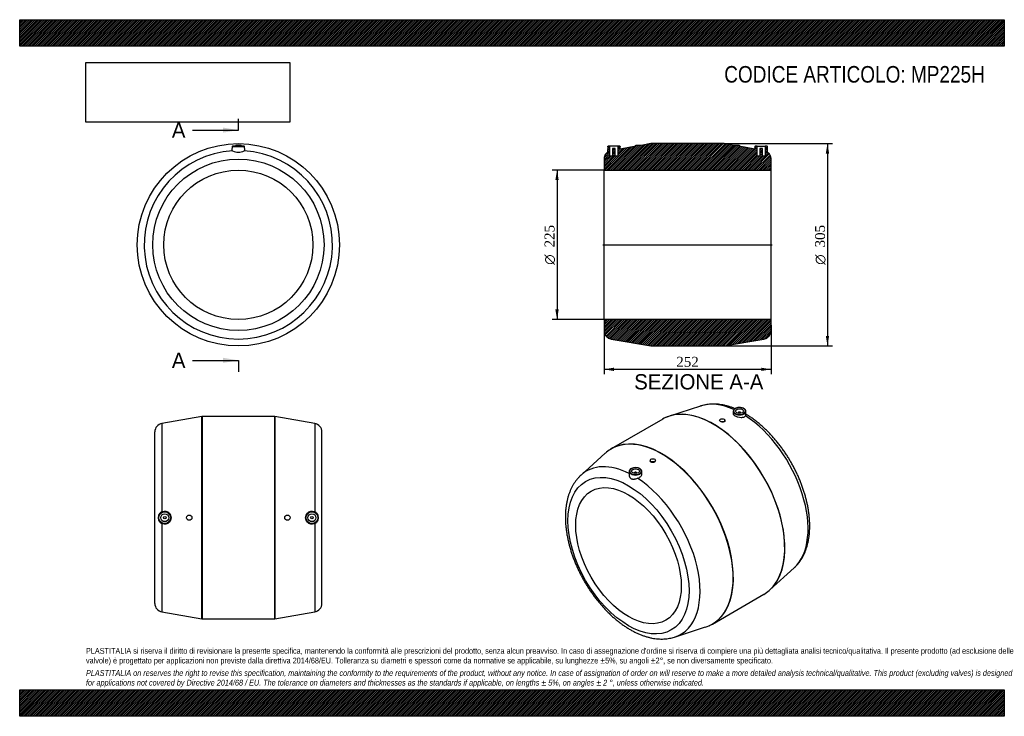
# Model space of a CAD drawing. Header units: millimetres. Extents: x 0 to 1485, y 0 to 1050.
import ezdxf
from ezdxf.enums import TextEntityAlignment as Align
from ezdxf.lldxf.tags import DXFTag

# ---------------------------------------------------------------- set-up
doc = ezdxf.new("R2010")
doc.units = ezdxf.units.MM
doc.header["$LTSCALE"] = 5
for name, color, linetype in [('Default', 7, 'Continuous'), ('DV4_Default', 7, 'Continuous'), ('MP225H', 7, 'Continuous')]:
    doc.layers.add(name, color=color, linetype=linetype)
doc.styles.add('SEACAD_Solid_Edge_ANSI', font='seans.ttf')
doc.styles.add('SEACAD_Solid_Edge_ANSI1_Symbols', font='semeca1.ttf')
doc.styles.add('SEACAD_Times_New_Roman', font='times.ttf')
tags = doc.linetypes.add('CENTER2', pattern=[28.575, 19.05, -3.175, 3.175, -3.175]).pattern_tags.tags
tags[10:11] = [DXFTag(74, 4), DXFTag(75, 0), DXFTag(340, '0'), DXFTag(46, 0.0), DXFTag(50, 0.0), DXFTag(44, 0.0), DXFTag(45, 0.0)]
tags[8:9] = [DXFTag(74, 4), DXFTag(75, 0), DXFTag(340, '0'), DXFTag(46, 0.0), DXFTag(50, 0.0), DXFTag(44, 0.0), DXFTag(45, 0.0)]
tags[6:7] = [DXFTag(74, 4), DXFTag(75, 0), DXFTag(340, '0'), DXFTag(46, 0.0), DXFTag(50, 0.0), DXFTag(44, 0.0), DXFTag(45, 0.0)]
tags[4:5] = [DXFTag(74, 4), DXFTag(75, 0), DXFTag(340, '0'), DXFTag(46, 0.0), DXFTag(50, 0.0), DXFTag(44, 0.0), DXFTag(45, 0.0)]
doc.dimstyles.new('ANSImm', dxfattribs={"dimtxt": 15, "dimasz": 15, "dimexe": 7.5, "dimexo": 0, "dimgap": 3.75, "dimtad": 1, "dimdsep": 46, "dimtxsty": 'SEACAD_Times_New_Roman', "dimblk1": '_SE_FILLED', "dimblk2": '_SE_FILLED', "dimsah": 1, "dimcen": 7.5, "dimazin": 0, "dimtfac": 0.85, "dimtdec": 3, "dimtofl": 0, "dimtmove": 0, "dimatfit": 3, "dimfxl": 1, "dimarcsym": 0})
picture_1 = doc.add_image_def('image1.jpg', size_in_pixel=(4302, 1260))

# ---------------------------------------------------------------- blocks, each defined once
blk = doc.blocks.new('SE')
at = {"layer": 'MP225H', "color": 7, "linetype": 'Continuous'}
for p, q in [((320.3, 858.7), (320.2, 853.1)), ((320.3, 858.7), (339.3, 858.7)), ((338.8, 859.2), (320.8, 859.2)), ((325.8, 860.7), (333.8, 860.7)), ((325.8, 860.7), (325.8, 859.8)), ((333.8, 859.8), (333.8, 860.7)), ((339.4, 853.1), (339.3, 858.7))]:
    blk.add_line(p, q, dxfattribs=at)
for radius in [152.5, 152.5, 129.2, 112.5]:
    blk.add_circle((329.8, 710.7), radius, dxfattribs=at)
for centre, radius, start, end in [((329.8, 710.7), 142, 93.487, 86.513), ((320.8, 858.7), 0.5, 90, 179), ((329.8, 870.2), 19.8, 244.0684, 295.9316), ((338.8, 858.7), 0.5, 1, 90)]:
    blk.add_arc(centre, radius, start, end, dxfattribs=at)
for points, knots in [([(320.2, 853.1), (320.2, 853), (320.2, 852.9), (320.5, 852.7), (320.8, 852.5), (321.1, 852.4)], [0.8871712, 0.8871712, 0.8871712, 0.8871712, 0.9375, 0.9375, 1, 1, 1, 1]), ([(329.5, 859.2), (328.6, 859.2), (327.6, 859.3), (326.2, 859.5), (325.8, 859.6), (325.8, 859.8), (325.8, 859.8), (325.8, 859.8)], [0.1367204, 0.1367204, 0.1367204, 0.1367204, 0.25, 0.25, 0.375, 0.375, 0.3754273, 0.3754273, 0.3754273, 0.3754273]), ([(338.4, 852.4), (338.8, 852.5), (339, 852.7), (339.3, 852.9), (339.4, 853), (339.4, 853.1)], [0, 0, 0, 0, 0.0625, 0.0625, 0.1128391, 0.1128391, 0.1128391, 0.1128391])]:
    blk.add_open_spline(points, degree=3, knots=knots, dxfattribs=at)
for points in [[(332.6, 859.4), (332, 859.3), (331.2, 859.2), (330.4, 859.2)], [(333.8, 859.8), (333.8, 859.7), (333.4, 859.5), (332.6, 859.4)]]:
    blk.add_open_spline(points, degree=3, dxfattribs=at)
blk = doc.blocks.new('SE1')
at = {"layer": 'MP225H', "color": 7, "linetype": 'Continuous'}
for p, q in [((1027, 467.7), (980, 452.5)), ((969.8, 448), (892.2, 403.2)), ((1055.6, 446.2), (1055.6, 445.9)), ((1063.6, 445.1), (1063.6, 446.2)), ((1076.2, 459.8), (1076.2, 456.3)), ((1083.8, 457.5), (1083.8, 456.9)), ((1087.8, 456.9), (1087.8, 457.5)), ((1095.4, 454.1), (1095.3, 459.8)), ((883.2, 396.6), (846.6, 363.5)), ((950.9, 385.8), (950.9, 384.7)), ((958.9, 385.5), (958.9, 385.8)), ((919.3, 369.2), (919.2, 363.5)), ((926.8, 366.9), (926.8, 366.2)), ((930.8, 366.2), (930.8, 366.9)), ((938.4, 365.7), (938.3, 369.2)), ((1131.3, 190.5), (1168, 223.6)), ((1044.7, 139.1), (1122.3, 183.9)), ((987.5, 119.4), (1034.5, 134.6))]:
    blk.add_line(p, q, dxfattribs=at)
for centre, major_axis, start_param, end_param in [((1046, 315.9), (76.3, -132.1), 0.113166, 3.028817), ((1088.7, 340.6), (71, -123), -3.26646, -3.265173), ((1088.7, 340.6), (71, -123), 2.470771, 3.016726), ((1085.8, 460.1), (-9.01, 0), 2.492499, 6.283185), ((1046, 315.9), (76.3, -132.1), 3.028817, 3.141593), ((1046.3, 316.1), (-76.2, 132), 6.034129, 6.223561), ((1046.3, 316.1), (-76.2, 132), 3.391048, 6.034129), ((1085.8, 459.7), (9.51, 0), 3.08862, 3.12925), ((1085.8, 459.7), (9.51, 0), 3.12925, 6.283185), ((1085.8, 460.1), (-9.01, 0), 0, 0.83682), ((1085.8, 460.1), (-9.01, 0), 0.83682, 2.492499), ((1085.8, 457.5), (-2, 0), 2.451776, 6.283185), ((1085.8, 457.5), (-2, 0), 0, 0.689817), ((1088.7, 340.6), (71, -123), 0.12358, 2.295335), ((1085.8, 459.7), (9.51, 0), 0.012343, 0.042449), ((1085.8, 459.7), (9.51, 0), 0, 0.012343), ((968.3, 271), (76.2, -132), 0, 3.156987), ((968.5, 271.2), (-76.3, 132.1), 3.252094, 6.170397), ((968.3, 271), (76.2, -132), 3.156987, 3.265173), ((968.5, 271.2), (-76.3, 132.1), 0, 0.062809), ((968.5, 271.2), (-76.3, 132.1), 6.170397, 6.283185), ((925.8, 246.5), (71, -123), 2.421797, 3.265173), ((928.8, 369.5), (-9.01, 0), 2.492499, 6.283185), ((928.8, 369.1), (9.51, 0), 3.12925, 6.283185), ((928.8, 369.1), (9.51, 0), 3.08862, 3.12925), ((928.8, 369.5), (-9.01, 0), 0, 0.83682), ((928.8, 369.5), (-9.01, 0), 0.83682, 2.492499), ((928.8, 366.9), (2, 0), 0, 3.83141), ((928.8, 366.9), (2, 0), 5.593368, 6.283185), ((925.8, 246.5), (71, -123), 6.159605, 8.57852), ((928.8, 369.1), (9.51, 0), 0.012343, 0.042449), ((928.8, 369.1), (9.51, 0), 0, 0.012343), ((1046.3, 316.1), (-76.2, 132), 3.201222, 3.391048), ((1046, 315.9), (76.3, -132.1), 0, 0.113166), ((968.3, 271), (76.2, -132), 6.159605, 6.272417), ((968.5, 271.2), (-76.3, 132.1), 3.078789, 3.252094), ((968.3, 271), (76.2, -132), 6.272417, 6.283185)]:
    blk.add_ellipse(centre, major_axis=major_axis, ratio=0.57735, start_param=start_param, end_param=end_param, dxfattribs=at)
for centre, major_axis in [((1085.8, 460.1), (-6, 0)), ((1059.6, 446.2), (-4, 0)), ((954.9, 385.8), (4, 0)), ((918.2, 242.1), (64.6, -111.9)), ((928.8, 369.5), (6, 0)), ((918.2, 242.1), (56.3, -97.4))]:
    blk.add_ellipse(centre, major_axis=major_axis, ratio=0.57735, dxfattribs=at)
for points, knots in [([(1078.9, 463.7), (1078.3, 464), (1076.1, 464.8), (1072.3, 466.2), (1067.6, 467.6), (1062.9, 468.8), (1058.3, 469.7), (1053.7, 470.3), (1049.2, 470.6), (1044.7, 470.6), (1040.4, 470.4), (1036.2, 469.9), (1032.1, 469.1), (1029, 468.3), (1027.5, 467.8), (1027.2, 467.7)], [0.2160398, 0.2160398, 0.2160398, 0.2160398, 0.244405, 0.3135071, 0.3824592, 0.4511894, 0.5196191, 0.5876669, 0.655256, 0.7223207, 0.7888144, 0.8547155, 0.9200309, 0.9847976, 1, 1, 1, 1]), ([(1085.7, 465.4), (1085.1, 465.4), (1084.1, 465.4), (1082.5, 465.1), (1081, 464.7), (1079.6, 464.1), (1078.4, 463.4), (1077.5, 462.6), (1076.8, 461.7), (1076.4, 460.8), (1076.3, 460.3), (1076.3, 460)], [0, 0, 0, 0, 0.115972, 0.232061, 0.348332, 0.464897, 0.58184, 0.699116, 0.816106, 0.931596, 1, 1, 1, 1]), ([(1095.2, 460), (1095.2, 460.3), (1095.1, 460.9), (1094.7, 461.8), (1094, 462.7), (1093, 463.5), (1091.8, 464.2), (1090.5, 464.7), (1088.9, 465.1), (1087.4, 465.3), (1086.2, 465.4), (1085.7, 465.4), (1085.7, 465.4)], [0, 0, 0, 0, 0.09517, 0.204205, 0.314935, 0.427854, 0.542121, 0.656781, 0.771323, 0.885698, 0.999965, 1, 1, 1, 1]), ([(1059.7, 443.6), (1058.6, 443.7), (1057.6, 444.1), (1056.1, 444.9), (1055.6, 445.4), (1055.6, 445.9), (1055.6, 445.9), (1055.6, 446)], [0, 0, 0, 0, 0.125, 0.125, 0.25, 0.25, 0.2527303, 0.2527303, 0.2527303, 0.2527303]), ([(1076.2, 456.3), (1076.2, 456.3), (1076.2, 456.2), (1076.2, 455.8), (1076.3, 455.4), (1077, 454.3), (1077.8, 453.5), (1080.1, 452.2), (1081.6, 451.6), (1084.7, 450.8), (1086.4, 450.6), (1088.8, 450.5), (1089.5, 450.6), (1090.9, 450.8), (1091.6, 450.9), (1092.8, 451.3), (1093.3, 451.5), (1094.2, 452.1), (1094.6, 452.4), (1094.9, 452.8)], [0.3047845, 0.3047845, 0.3047845, 0.3047845, 0.3125, 0.3125, 0.375, 0.375, 0.5, 0.5, 0.625, 0.625, 0.75, 0.75, 0.8125, 0.8125, 0.875, 0.875, 0.9375, 0.9375, 1, 1, 1, 1]), ([(1094.9, 452.8), (1095.2, 453.2), (1095.3, 453.6), (1095.4, 454), (1095.4, 454), (1095.4, 454.1)], [0, 0, 0, 0, 0.125, 0.125, 0.1532841, 0.1532841, 0.1532841, 0.1532841]), ([(1167.9, 223.6), (1168.1, 223.8), (1169.2, 224.7), (1171.3, 226.9), (1174, 229.9), (1176.6, 233.2), (1178.9, 236.7), (1181.1, 240.5), (1183.1, 244.4), (1184.9, 248.5), (1186.4, 252.9), (1187.8, 257.4), (1189, 262.1), (1189.9, 266.9), (1190.7, 271.9), (1191.2, 277), (1191.5, 282.3), (1191.6, 287.7), (1191.4, 293.1), (1191.1, 298.7), (1190.5, 304.3), (1189.7, 310), (1188.8, 315.7), (1187.6, 321.5), (1186.2, 327.3), (1184.6, 333.2), (1182.8, 339), (1180.9, 344.9), (1178.7, 350.7), (1176.4, 356.5), (1173.9, 362.3), (1171.2, 368), (1168.4, 373.7), (1165.4, 379.3), (1162.3, 384.8), (1159, 390.2), (1155.6, 395.6), (1152, 400.8), (1148.4, 405.9), (1144.5, 410.9), (1140.6, 415.7), (1136.6, 420.4), (1132.5, 425), (1128.3, 429.3), (1124, 433.5), (1119.6, 437.6), (1115.1, 441.4), (1110.6, 445), (1106, 448.4), (1101.5, 451.6), (1097.8, 454), (1095.8, 455.1), (1095.4, 455.4)], [0, 0, 0, 0, 0.0031366, 0.0223165, 0.0415962, 0.0610035, 0.0805599, 0.1002791, 0.1201666, 0.1402201, 0.1604296, 0.1807795, 0.20125, 0.2218192, 0.2424648, 0.263166, 0.283904, 0.3046632, 0.3254301, 0.3461928, 0.3669447, 0.3876813, 0.4083999, 0.4290991, 0.4497785, 0.4704385, 0.4910801, 0.5117047, 0.5323141, 0.5529102, 0.573495, 0.5940708, 0.6146398, 0.6352044, 0.6557669, 0.6763298, 0.6968947, 0.7174639, 0.7380397, 0.7586246, 0.779221, 0.7998311, 0.8204572, 0.8411016, 0.8617661, 0.8824525, 0.9031624, 0.9238965, 0.9446552, 0.9654379, 0.9862427, 0.9927227, 0.9927227, 0.9927227, 0.9927227]), ([(1063.6, 445.1), (1063.6, 444.6), (1063.2, 444.2), (1061.8, 443.6), (1060.7, 443.5), (1059.7, 443.6)], [0.752344, 0.752344, 0.752344, 0.752344, 0.875, 0.875, 1, 1, 1, 1]), ([(928.7, 374.8), (928.1, 374.8), (927.1, 374.7), (925.5, 374.5), (924, 374), (922.6, 373.5), (921.4, 372.8), (920.5, 371.9), (919.8, 371), (919.4, 370.1), (919.3, 369.6), (919.3, 369.4)], [0, 0, 0, 0, 0.115972, 0.232061, 0.348332, 0.464897, 0.58184, 0.699116, 0.816106, 0.931596, 1, 1, 1, 1]), ([(938.3, 369.3), (938.2, 369.7), (938.1, 370.2), (937.7, 371.2), (937, 372), (936, 372.8), (934.8, 373.5), (933.5, 374.1), (932, 374.5), (930.4, 374.7), (929.2, 374.8), (928.7, 374.8), (928.7, 374.8)], [0, 0, 0, 0, 0.09517, 0.204205, 0.314935, 0.427854, 0.542121, 0.656781, 0.771323, 0.885698, 0.999965, 1, 1, 1, 1]), ([(955, 382.4), (953.9, 382.3), (952.9, 382.5), (951.4, 383.4), (950.9, 384), (950.9, 384.7), (950.9, 384.7), (950.9, 384.7)], [0, 0, 0, 0, 0.125, 0.125, 0.25, 0.25, 0.2502771, 0.2502771, 0.2502771, 0.2502771]), ([(958.9, 385.5), (958.9, 384.8), (958.5, 384.1), (957.1, 382.9), (956, 382.5), (955, 382.4)], [0.7502829, 0.7502829, 0.7502829, 0.7502829, 0.875, 0.875, 1, 1, 1, 1]), ([(846.6, 363.5), (845.8, 362.7), (844.1, 361.2), (841.6, 358.4), (839, 355.2), (836.5, 351.8), (834.3, 348.2), (832.2, 344.3), (830.4, 340.3), (828.7, 336), (827.2, 331.6), (826, 327), (825, 322.2), (824.1, 317.2), (823.5, 312.2), (823.1, 307), (823, 301.6), (823, 296.2), (823.3, 290.7), (823.8, 285.1), (824.5, 279.4), (825.4, 273.7), (826.5, 267.9), (827.8, 262.1), (829.3, 256.3), (831, 250.4), (832.8, 244.6), (834.9, 238.8), (837.2, 232.9), (839.6, 227.2), (842.2, 221.4), (845, 215.7), (847.9, 210.1), (850.9, 204.5), (854.2, 199.1), (857.5, 193.7), (861, 188.4), (864.7, 183.3), (868.4, 178.2), (872.3, 173.3), (876.3, 168.6), (880.4, 163.9), (884.6, 159.5), (888.8, 155.2), (893.2, 151.1), (897.6, 147.2), (902.1, 143.5), (906.6, 140), (911.2, 136.7), (915.9, 133.7), (920.6, 130.8), (925.3, 128.2), (930, 125.8), (934.7, 123.7), (939.5, 121.9), (944.2, 120.3), (948.9, 119), (953.5, 117.9), (958.1, 117.1), (962.7, 116.7), (967.2, 116.4), (971.6, 116.5), (975.9, 116.9), (980, 117.5), (983.9, 118.3), (986.2, 119), (987.4, 119.4)], [0, 0, 0, 0, 0.010917, 0.025704, 0.040582, 0.055568, 0.070675, 0.085911, 0.101276, 0.116765, 0.132367, 0.148068, 0.163852, 0.179702, 0.1956, 0.211533, 0.227486, 0.243449, 0.259412, 0.275369, 0.291315, 0.307248, 0.323167, 0.33907, 0.354958, 0.370832, 0.386692, 0.40254, 0.418377, 0.434205, 0.450025, 0.465839, 0.48165, 0.497457, 0.513265, 0.529073, 0.544884, 0.560699, 0.576521, 0.59235, 0.60819, 0.624041, 0.639905, 0.655784, 0.67168, 0.687593, 0.703525, 0.719475, 0.735445, 0.751432, 0.767434, 0.783449, 0.799471, 0.815491, 0.831497, 0.847477, 0.863417, 0.879297, 0.895101, 0.910809, 0.926404, 0.941873, 0.957206, 0.972403, 0.987466, 1, 1, 1, 1]), ([(919.2, 363.5), (919.1, 363.3), (919.2, 363), (919.2, 362.4), (919.3, 362.1), (919.4, 361.6), (919.5, 361.4), (919.6, 361.1), (919.7, 360.9), (919.9, 360.4), (920.1, 360.1), (920.5, 359.5), (920.8, 359.3), (921.2, 358.9), (921.3, 358.8), (921.6, 358.6), (921.8, 358.5), (922.3, 358.2), (922.6, 358), (923.3, 357.8), (923.7, 357.7), (924.5, 357.6), (924.9, 357.5), (925.8, 357.5), (926.2, 357.5), (927, 357.6), (927.5, 357.7), (928.4, 357.8), (928.8, 357.9), (930.2, 358.2), (931, 358.4), (931.9, 358.7)], [0.1425124, 0.1425124, 0.1425124, 0.1425124, 0.1875, 0.1875, 0.25, 0.25, 0.28125, 0.28125, 0.3125, 0.3125, 0.375, 0.375, 0.4375, 0.4375, 0.46875, 0.46875, 0.5, 0.5, 0.5625, 0.5625, 0.625, 0.625, 0.6875, 0.6875, 0.75, 0.75, 0.8125, 0.8125, 0.875, 0.875, 1, 1, 1, 1]), ([(931.9, 358.7), (932.7, 359), (933.4, 359.3), (934.7, 360), (935.4, 360.4), (936.4, 361.3), (936.9, 361.8), (937.6, 362.9), (937.9, 363.5), (938.3, 364.6), (938.4, 365.1), (938.4, 365.7)], [0, 0, 0, 0, 0.0625, 0.0625, 0.125, 0.125, 0.1875, 0.1875, 0.25, 0.25, 0.3109724, 0.3109724, 0.3109724, 0.3109724])]:
    blk.add_open_spline(points, degree=3, knots=knots, dxfattribs=at)
blk = doc.blocks.new('SE2')
at = {"layer": 'MP225H', "color": 7, "linetype": 'Continuous'}
for p, q in [((274.6, 451.9), (214.6, 441.4)), ((274.6, 146.9), (274.6, 451.9)), ((275, 451.9), (275, 146.9)), ((384.6, 451.9), (275, 451.9)), ((384.6, 146.9), (384.6, 451.9)), ((385, 451.9), (385, 146.9)), ((445, 441.4), (385, 451.9)), ((214.6, 441.4), (214.6, 308)), ((445, 441.4), (445, 308)), ((203.8, 170.2), (203.8, 428.6)), ((455.8, 170.2), (455.8, 428.6)), ((214.6, 290.8), (214.6, 157.4)), ((445, 290.8), (445, 157.4)), ((214.6, 157.4), (274.6, 146.9)), ((385, 146.9), (445, 157.4)), ((275, 146.9), (384.6, 146.9))]:
    blk.add_line(p, q, dxfattribs=at)
for centre, radius in [((218.8, 299.4), 9.51), ((218.8, 299.4), 9.01), ((218.8, 299.4), 6), ((218.8, 299.4), 2), ((255.8, 299.4), 4), ((403.8, 299.4), 4), ((440.8, 299.4), 9.51), ((440.8, 299.4), 9.01), ((440.8, 299.4), 6), ((440.8, 299.4), 2)]:
    blk.add_circle(centre, radius, dxfattribs=at)
for centre, radius, start, end in [((275, 449.9), 2, 90, 99.8887), ((384.6, 449.9), 2, 80.1113, 90), ((216.8, 428.6), 13, 99.8887, 180), ((442.8, 428.6), 13, 0, 80.1113), ((218.7, 299.4), 9.59, 115.7905, 244.2095), ((218.8, 299.4), 9.6, 244.0648, 115.9352), ((440.8, 299.4), 9.6, 64.0648, 295.9352), ((440.8, 299.4), 9.59, 295.7905, 64.2095), ((216.8, 170.2), 13, 180, 260.1113), ((442.8, 170.2), 13, 279.8887, 0), ((275, 148.9), 2, 260.1113, 270), ((384.6, 148.9), 2, 270, 279.8887)]:
    blk.add_arc(centre, radius, start, end, dxfattribs=at)
blk = doc.blocks.new('SE4')
at = {"color": 7, "linetype": 'Continuous', "style": 'SEACAD_Solid_Edge_ANSI'}
blk.add_text('A', height=23, dxfattribs=at).set_placement((229.5, 895.1), align=Align.TOP_LEFT)
blk = doc.blocks.new('SE5')
at = {"color": 7, "linetype": 'Continuous', "style": 'SEACAD_Solid_Edge_ANSI'}
blk.add_text('A', height=23, dxfattribs=at).set_placement((229.5, 548), align=Align.TOP_LEFT)
blk = doc.blocks.new('SEANNOT_GROUP')
at = {"linetype": 'Continuous'}
blk.add_hatch(color=7, dxfattribs=at).paths.add_polyline_path([(306.8, 879.8), (329.8, 883.6), (306.8, 887.4)])
at = {"color": 7, "linetype": 'Continuous'}
blk.add_lwpolyline([(260.8, 883.6), (329.8, 883.6)], dxfattribs=at)
blk = doc.blocks.new('SEANNOT_GROUP1')
at = {"linetype": 'Continuous'}
blk.add_hatch(color=7, dxfattribs=at).paths.add_polyline_path([(306.8, 532.7), (329.8, 536.5), (306.8, 540.4)])
at = {"color": 7, "linetype": 'Continuous'}
blk.add_lwpolyline([(260.8, 536.5), (329.8, 536.5)], dxfattribs=at)
blk = doc.blocks.new('SE3')
at = {"layer": 'Default', "color": 7, "linetype": 'CENTER2'}
for p, q in [((329.8, 883.6), (329.8, 900.8)), ((329.8, 536.5), (329.8, 519.3))]:
    blk.add_line(p, q, dxfattribs=at)
at = {"layer": 'Default', "color": 7, "linetype": 'CENTER2', "const_width": 0.0001}
blk.add_lwpolyline([(329.8, 883.6), (329.8, 536.5)], dxfattribs=at)
at = {"layer": 'Default'}
for name in ['SE4', 'SEANNOT_GROUP', 'SE5', 'SEANNOT_GROUP1']:
    blk.add_blockref(name, (0, 0), dxfattribs=at)
blk = doc.blocks.new('SE6')
at = {"layer": 'MP225H', "linetype": 'Continuous'}
h = blk.add_hatch(dxfattribs=at)
h.set_pattern_fill('LINE', scale=0.629921, angle=45, style=0)
edge = h.paths.add_edge_path()
edge.add_line((1127.3, 859.2), (1124.3, 859.2))
edge.add_line((1124.3, 859.2), (1124.3, 844.2))
edge.add_line((1124.3, 844.2), (1120.3, 844.2))
edge.add_line((1120.3, 844.2), (1120.3, 856))
edge.add_line((1120.3, 856), (1116.3, 856))
edge.add_line((1116.3, 856), (1116.3, 844.2))
edge.add_line((1116.3, 844.2), (1112.3, 844.2))
edge.add_line((1112.3, 844.2), (1112.3, 859.2))
edge.add_line((1112.3, 859.2), (1109.3, 859.2))
edge.add_spline(control_points=[(1109.3, 859.2), (1109.1, 859.2), (1109, 859.1), (1108.8, 859), (1108.8, 858.8), (1108.8, 858.7)], knot_values=[0, 0, 0, 0, 0.5, 0.5, 1, 1, 1, 1], degree=3, periodic=0)
edge.add_line((1108.8, 858.7), (1108.7, 855.1))
edge.add_line((1108.7, 855.1), (1085.3, 859.2))
edge.add_line((1085.3, 859.2), (1085.3, 860.7))
edge.add_line((1085.3, 860.7), (1077.3, 860.7))
edge.add_line((1077.3, 860.7), (1077.3, 860.6))
edge.add_line((1077.3, 860.6), (1062.4, 863.2))
edge.add_spline(control_points=[(1062.4, 863.2), (1062.4, 863.2), (1062.3, 863.2), (1062.2, 863.2), (1062.2, 863.2), (1062.1, 863.2)], knot_values=[0, 0, 0, 0, 0.5, 0.5, 1, 1, 1, 1], degree=3, periodic=0)
edge.add_line((1062.1, 863.2), (952.4, 863.2))
edge.add_spline(control_points=[(952.4, 863.2), (952.4, 863.2), (952.3, 863.2), (952.2, 863.2), (952.2, 863.2), (952.1, 863.2)], knot_values=[0, 0, 0, 0, 0.5, 0.5, 1, 1, 1, 1], degree=3, periodic=0)
edge.add_line((952.1, 863.2), (937.3, 860.6))
edge.add_line((937.3, 860.6), (937.3, 860.7))
edge.add_line((937.3, 860.7), (929.3, 860.7))
edge.add_line((929.3, 860.7), (929.3, 859.2))
edge.add_line((929.3, 859.2), (905.8, 855.1))
edge.add_line((905.8, 855.1), (905.8, 858.7))
edge.add_spline(control_points=[(905.8, 858.7), (905.8, 858.8), (905.7, 859), (905.5, 859.1), (905.4, 859.2), (905.3, 859.2)], knot_values=[0, 0, 0, 0, 0.5, 0.5, 1, 1, 1, 1], degree=3, periodic=0)
edge.add_line((905.3, 859.2), (902.3, 859.2))
edge.add_line((902.3, 859.2), (902.3, 844.2))
edge.add_line((902.3, 844.2), (898.3, 844.2))
edge.add_line((898.3, 844.2), (898.3, 856))
edge.add_line((898.3, 856), (894.3, 856))
edge.add_line((894.3, 856), (894.3, 844.2))
edge.add_line((894.3, 844.2), (890.3, 844.2))
edge.add_line((890.3, 844.2), (890.3, 859.2))
edge.add_line((890.3, 859.2), (887.3, 859.2))
edge.add_spline(control_points=[(887.3, 859.2), (887.1, 859.2), (887, 859.1), (886.8, 859), (886.8, 858.8), (886.8, 858.7)], knot_values=[0, 0, 0, 0, 0.5, 0.5, 1, 1, 1, 1], degree=3, periodic=0)
edge.add_line((886.8, 858.7), (886.6, 850.4))
edge.add_spline(control_points=[(886.6, 850.4), (885.8, 849.8), (885, 849.1), (883.7, 847.5), (883.1, 846.7), (882.5, 845.3), (882.2, 844.9), (881.9, 843.9), (881.7, 843.4), (881.5, 842.4), (881.4, 841.9), (881.3, 840.9), (881.3, 840.4), (881.3, 839.9)], knot_values=[0, 0, 0, 0, 0.25, 0.25, 0.5, 0.5, 0.625, 0.625, 0.75, 0.75, 0.875, 0.875, 1, 1, 1, 1], degree=3, periodic=0)
edge.add_line((881.3, 839.9), (881.3, 823.2))
edge.add_line((881.3, 823.2), (1133.3, 823.2))
edge.add_line((1133.3, 823.2), (1133.3, 839.9))
edge.add_spline(control_points=[(1133.3, 839.9), (1133.3, 840.4), (1133.2, 840.9), (1133.1, 841.9), (1133, 842.4), (1132.7, 843.9), (1132.3, 844.9), (1131.6, 846.2), (1131.4, 846.7), (1130.8, 847.5), (1130.5, 847.9), (1129.8, 848.7), (1129.5, 849.1), (1128.7, 849.8), (1128.3, 850.1), (1127.9, 850.4)], knot_values=[0, 0, 0, 0, 0.125, 0.125, 0.25, 0.25, 0.5, 0.5, 0.625, 0.625, 0.75, 0.75, 0.875, 0.875, 1, 1, 1, 1], degree=3, periodic=0)
edge.add_line((1127.9, 850.4), (1127.8, 858.7))
edge.add_spline(control_points=[(1127.8, 858.7), (1127.8, 858.8), (1127.7, 859), (1127.5, 859.1), (1127.4, 859.2), (1127.3, 859.2)], knot_values=[0, 0, 0, 0, 0.5, 0.5, 1, 1, 1, 1], degree=3, periodic=0)
h = blk.add_hatch(dxfattribs=at)
h.set_pattern_fill('LINE', scale=0.629921, angle=45, style=0)
edge = h.paths.add_edge_path()
edge.add_line((1062.4, 558.2), (1122.5, 568.7))
edge.add_spline(control_points=[(1122.5, 568.7), (1123.3, 568.8), (1124, 569), (1125, 569.4), (1125.4, 569.5), (1126.1, 569.9), (1126.4, 570), (1127.4, 570.6), (1128, 571), (1128.9, 571.8), (1129.2, 572), (1129.7, 572.6), (1130, 572.9), (1130.7, 573.7), (1131.1, 574.3), (1131.9, 575.7), (1132.2, 576.3), (1132.7, 577.8), (1132.9, 578.5), (1133.2, 580), (1133.3, 580.7), (1133.3, 581.5)], knot_values=[0, 0, 0, 0, 0.125, 0.125, 0.1875, 0.1875, 0.25, 0.25, 0.375, 0.375, 0.4375, 0.4375, 0.5, 0.5, 0.625, 0.625, 0.75, 0.75, 0.875, 0.875, 1, 1, 1, 1], degree=3, periodic=0)
edge.add_line((1133.3, 581.5), (1133.3, 598.2))
edge.add_line((1133.3, 598.2), (881.3, 598.2))
edge.add_line((881.3, 598.2), (881.3, 581.5))
edge.add_spline(control_points=[(881.3, 581.5), (881.3, 580.7), (881.3, 580), (881.5, 578.9), (881.6, 578.5), (881.8, 577.8), (881.9, 577.4), (882.3, 576.3), (882.6, 575.7), (883.2, 574.7), (883.4, 574.4), (883.8, 573.7), (884.1, 573.4), (884.6, 572.8), (884.8, 572.6), (885.4, 572), (885.6, 571.8), (886.5, 571), (887.1, 570.6), (888.1, 570), (888.4, 569.9), (889.1, 569.6), (889.5, 569.4), (890.6, 569), (891.3, 568.8), (892, 568.7)], knot_values=[0, 0, 0, 0, 0.125, 0.125, 0.1875, 0.1875, 0.25, 0.25, 0.375, 0.375, 0.4375, 0.4375, 0.5, 0.5, 0.5625, 0.5625, 0.625, 0.625, 0.75, 0.75, 0.8125, 0.8125, 0.875, 0.875, 1, 1, 1, 1], degree=3, periodic=0)
edge.add_line((892, 568.7), (952.1, 558.2))
edge.add_spline(control_points=[(952.1, 558.2), (952.2, 558.2), (952.2, 558.2), (952.3, 558.2), (952.4, 558.2), (952.4, 558.2)], knot_values=[0, 0, 0, 0, 0.5, 0.5, 1, 1, 1, 1], degree=3, periodic=0)
edge.add_line((952.4, 558.2), (1062.1, 558.2))
edge.add_spline(control_points=[(1062.1, 558.2), (1062.2, 558.2), (1062.2, 558.2), (1062.3, 558.2), (1062.4, 558.2), (1062.4, 558.2)], knot_values=[0, 0, 0, 0, 0.5, 0.5, 1, 1, 1, 1], degree=3, periodic=0)
at = {"layer": 'DV4_Default', "color": 7, "linetype": 'CENTER2'}
blk.add_line((879.5, 710.7), (1135, 710.7), dxfattribs=at)
at = {"layer": 'MP225H', "color": 7, "linetype": 'Continuous'}
for p, q in [((952.1, 863.2), (937.3, 860.6)), ((1062.1, 863.2), (952.4, 863.2)), ((1077.3, 860.6), (1062.4, 863.2)), ((886.8, 858.7), (886.6, 850.4)), ((890.3, 859.2), (887.3, 859.2)), ((902.3, 859.2), (890.3, 859.2)), ((890.3, 844.2), (890.3, 859.2)), ((894.3, 856), (894.3, 844.2)), ((898.3, 856), (894.3, 856)), ((898.3, 844.2), (898.3, 856)), ((902.3, 859.2), (902.3, 844.2)), ((905.3, 859.2), (902.3, 859.2)), ((929.3, 859.2), (905.8, 855.1)), ((905.8, 855.1), (905.8, 858.7)), ((929.3, 860.7), (937.3, 860.7)), ((929.3, 859.2), (929.3, 860.7)), ((937.3, 860.7), (937.3, 860.6)), ((1077.3, 860.7), (1085.3, 860.7)), ((1077.3, 860.6), (1077.3, 860.7)), ((1085.3, 860.7), (1085.3, 859.2)), ((1108.7, 855.1), (1085.3, 859.2)), ((1108.8, 858.7), (1108.7, 855.1)), ((1112.3, 859.2), (1109.3, 859.2)), ((1112.3, 859.2), (1124.3, 859.2)), ((1112.3, 844.2), (1112.3, 859.2)), ((1120.3, 856), (1116.3, 856)), ((1116.3, 856), (1116.3, 844.2)), ((1120.3, 844.2), (1120.3, 856)), ((1127.3, 859.2), (1124.3, 859.2)), ((1124.3, 859.2), (1124.3, 844.2)), ((1127.9, 850.4), (1127.8, 858.7)), ((881.3, 839.9), (881.3, 823.2)), ((894.3, 844.2), (890.3, 844.2)), ((902.3, 844.2), (898.3, 844.2)), ((1116.3, 844.2), (1112.3, 844.2)), ((1124.3, 844.2), (1120.3, 844.2)), ((1133.3, 823.2), (1133.3, 839.9)), ((881.3, 598.2), (881.3, 823.2)), ((881.3, 823.2), (1133.3, 823.2)), ((1133.3, 598.2), (1133.3, 823.2)), ((1133.3, 598.2), (881.3, 598.2)), ((881.3, 598.2), (881.3, 581.5)), ((1133.3, 581.5), (1133.3, 598.2)), ((892, 568.7), (952.1, 558.2)), ((1062.4, 558.2), (1122.5, 568.7)), ((952.4, 558.2), (1062.1, 558.2))]:
    blk.add_line(p, q, dxfattribs=at)
for points, knots in [([(952.1, 863.2), (952.2, 863.2), (952.2, 863.2), (952.3, 863.2), (952.4, 863.2), (952.4, 863.2)], [0, 0, 0, 0, 0.5, 0.5, 1, 1, 1, 1]), ([(1062.1, 863.2), (1062.2, 863.2), (1062.2, 863.2), (1062.3, 863.2), (1062.4, 863.2), (1062.4, 863.2)], [0, 0, 0, 0, 0.5, 0.5, 1, 1, 1, 1]), ([(886.6, 850.4), (885.8, 849.8), (885, 849.1), (883.7, 847.5), (883.1, 846.7), (882.5, 845.3), (882.2, 844.9), (881.9, 843.9), (881.7, 843.4), (881.5, 842.4), (881.4, 841.9), (881.3, 840.9), (881.3, 840.4), (881.3, 839.9)], [0, 0, 0, 0, 0.25, 0.25, 0.5, 0.5, 0.625, 0.625, 0.75, 0.75, 0.875, 0.875, 1, 1, 1, 1]), ([(886.8, 858.7), (886.8, 858.8), (886.8, 859), (887, 859.1), (887.1, 859.2), (887.3, 859.2)], [0, 0, 0, 0, 0.5, 0.5, 1, 1, 1, 1]), ([(905.3, 859.2), (905.4, 859.2), (905.5, 859.1), (905.7, 859), (905.8, 858.8), (905.8, 858.7)], [0, 0, 0, 0, 0.5, 0.5, 1, 1, 1, 1]), ([(1108.8, 858.7), (1108.8, 858.8), (1108.8, 859), (1109, 859.1), (1109.1, 859.2), (1109.3, 859.2)], [0, 0, 0, 0, 0.5, 0.5, 1, 1, 1, 1]), ([(1127.3, 859.2), (1127.4, 859.2), (1127.5, 859.1), (1127.7, 859), (1127.8, 858.8), (1127.8, 858.7)], [0, 0, 0, 0, 0.5, 0.5, 1, 1, 1, 1]), ([(1133.3, 839.9), (1133.3, 840.4), (1133.2, 840.9), (1133.1, 841.9), (1133, 842.4), (1132.7, 843.9), (1132.3, 844.9), (1131.6, 846.2), (1131.4, 846.7), (1130.8, 847.5), (1130.5, 847.9), (1129.8, 848.7), (1129.5, 849.1), (1128.7, 849.8), (1128.3, 850.1), (1127.9, 850.4)], [0, 0, 0, 0, 0.125, 0.125, 0.25, 0.25, 0.5, 0.5, 0.625, 0.625, 0.75, 0.75, 0.875, 0.875, 1, 1, 1, 1]), ([(881.3, 581.5), (881.3, 580.7), (881.3, 580), (881.5, 578.9), (881.6, 578.5), (881.8, 577.8), (881.9, 577.4), (882.3, 576.3), (882.6, 575.7), (883.2, 574.7), (883.4, 574.4), (883.8, 573.7), (884.1, 573.4), (884.6, 572.8), (884.8, 572.6), (885.4, 572), (885.6, 571.8), (886.5, 571), (887.1, 570.6), (888.1, 570), (888.4, 569.9), (889.1, 569.6), (889.5, 569.4), (890.6, 569), (891.3, 568.8), (892, 568.7)], [0, 0, 0, 0, 0.125, 0.125, 0.1875, 0.1875, 0.25, 0.25, 0.375, 0.375, 0.4375, 0.4375, 0.5, 0.5, 0.5625, 0.5625, 0.625, 0.625, 0.75, 0.75, 0.8125, 0.8125, 0.875, 0.875, 1, 1, 1, 1]), ([(1122.5, 568.7), (1123.3, 568.8), (1124, 569), (1125, 569.4), (1125.4, 569.5), (1126.1, 569.9), (1126.4, 570), (1127.4, 570.6), (1128, 571), (1128.9, 571.8), (1129.2, 572), (1129.7, 572.6), (1130, 572.9), (1130.7, 573.7), (1131.1, 574.3), (1131.9, 575.7), (1132.2, 576.3), (1132.7, 577.8), (1132.9, 578.5), (1133.2, 580), (1133.3, 580.7), (1133.3, 581.5)], [0, 0, 0, 0, 0.125, 0.125, 0.1875, 0.1875, 0.25, 0.25, 0.375, 0.375, 0.4375, 0.4375, 0.5, 0.5, 0.625, 0.625, 0.75, 0.75, 0.875, 0.875, 1, 1, 1, 1]), ([(952.4, 558.2), (952.4, 558.2), (952.3, 558.2), (952.2, 558.2), (952.2, 558.2), (952.1, 558.2)], [0, 0, 0, 0, 0.5, 0.5, 1, 1, 1, 1]), ([(1062.4, 558.2), (1062.4, 558.2), (1062.3, 558.2), (1062.2, 558.2), (1062.2, 558.2), (1062.1, 558.2)], [0, 0, 0, 0, 0.5, 0.5, 1, 1, 1, 1])]:
    blk.add_open_spline(points, degree=3, knots=knots, dxfattribs=at)
blk = doc.blocks.new('GDimGGroup')
at = {"layer": 'Default', "linetype": 'Continuous'}
for points in [[(1220.8, 848.2), (1218.3, 863.2), (1215.8, 848.2)], [(1220.8, 573.2), (1215.8, 573.2), (1218.3, 558.2)]]:
    blk.add_hatch(color=7, dxfattribs=at).paths.add_polyline_path(points)
at = {"layer": 'Default', "color": 7, "linetype": 'Continuous'}
for p, q in [((1062.1, 863.2), (1225.8, 863.2)), ((1218.3, 863.2), (1218.3, 558.2)), ((1062.1, 558.2), (1225.8, 558.2))]:
    blk.add_line(p, q, dxfattribs=at)
for s, style, p in [('305', 'SEACAD_Times_New_Roman', (1199.6, 706.7)), ('O', 'SEACAD_Solid_Edge_ANSI1_Symbols', (1199.6, 680.6))]:
    blk.add_text(s, height=15, rotation=90, dxfattribs=dict(at, style=style)).set_placement(p, align=Align.TOP_LEFT)
blk = doc.blocks.new('GDimGGroup1')
at = {"layer": 'Default', "linetype": 'Continuous'}
for points in [[(807.9, 808.2), (812.9, 808.2), (810.4, 823.2)], [(807.9, 613.2), (810.4, 598.2), (812.9, 613.2)]]:
    blk.add_hatch(color=7, dxfattribs=at).paths.add_polyline_path(points)
at = {"layer": 'Default', "color": 7, "linetype": 'Continuous'}
for p, q in [((881.3, 823.2), (802.9, 823.2)), ((810.4, 823.2), (810.4, 598.2)), ((881.3, 598.2), (802.9, 598.2))]:
    blk.add_line(p, q, dxfattribs=at)
for s, style, p in [('225', 'SEACAD_Times_New_Roman', (791.6, 706.7)), ('O', 'SEACAD_Solid_Edge_ANSI1_Symbols', (791.6, 680.6))]:
    blk.add_text(s, height=15, rotation=90, dxfattribs=dict(at, style=style)).set_placement(p, align=Align.TOP_LEFT)
blk = doc.blocks.new('DMBLK4')
at = {"layer": 'Default', "linetype": 'Continuous'}
for points in [[(896.3, 520.5), (896.3, 525.5), (881.3, 523)], [(1118.3, 520.5), (1133.3, 523), (1118.3, 525.5)]]:
    blk.add_hatch(color=7, dxfattribs=at).paths.add_polyline_path(points)
at = {"layer": 'Default', "color": 7, "linetype": 'Continuous'}
for p, q in [((881.3, 589.8), (881.3, 515.5)), ((1133.3, 589.8), (1133.3, 515.5)), ((881.3, 523), (1133.3, 523))]:
    blk.add_line(p, q, dxfattribs=at)
at = {"layer": 'Default', "color": 7, "linetype": 'Continuous', "style": 'SEACAD_Times_New_Roman'}
blk.add_text('252', height=15, dxfattribs=at).set_placement((990.2, 541.8), align=Align.TOP_LEFT)
blk = doc.blocks.new('_SE_FILLED')
at = {"color": 0}
blk.add_line((0, 0), (-1, 0), dxfattribs=at)
blk.add_solid([(0, 0), (-1, -0.1665), (-1, 0.1665), (0, 0)], dxfattribs=at)

msp = doc.modelspace()

# ---------------------------------------------------------------- hatches: boundary and pattern name
at = {"layer": 'Default', "linetype": 'Continuous'}
h = msp.add_hatch(dxfattribs=at)
h.set_pattern_fill('LINE', scale=0.629921, angle=45, style=0)
h.paths.add_polyline_path([(1485, 1010), (1485, 1050), (0, 1050), (0, 1010)])
for points in [[(1485, 1010), (1485, 1050), (0, 1050), (0, 1010)], [(1485, 0), (1485, 40), (0, 40), (0, 0)]]:
    msp.add_hatch(color=7, dxfattribs=at).paths.add_polyline_path(points)
h = msp.add_hatch(dxfattribs=at)
h.set_pattern_fill('LINE', scale=0.629921, angle=45, style=0)
h.paths.add_polyline_path([(1485, 0), (1485, 40), (0, 40), (0, 0)])

# ---------------------------------------------------------------- linework, layer by layer
at = {"layer": 'Default', "color": 7, "linetype": 'Continuous'}
for p, q in [((0, 1050), (1485, 1050)), ((0, 1010), (0, 1050)), ((1485, 1050), (1485, 1010)), ((1485, 1010), (0, 1010)), ((0, 40), (1485, 40)), ((0, 0), (0, 40)), ((1485, 40), (1485, 0)), ((1485, 0), (0, 0))]:
    msp.add_line(p, q, dxfattribs=at)

# ---------------------------------------------------------------- block references
at = {"layer": 'Default'}
for name in ['SE3', 'SE', 'SE6', 'GDimGGroup', 'GDimGGroup1', 'SE1', 'SE2']:
    msp.add_blockref(name, (0, 0), dxfattribs=at)

# ---------------------------------------------------------------- texts
at = {"layer": 'Default', "color": 7, "linetype": 'Continuous', "style": 'SEACAD_Solid_Edge_ANSI'}
msp.add_text('SEZIONE A-A', height=23, dxfattribs=at).set_placement((926.806, 515.673), align=Align.TOP_LEFT)
at = {"layer": 'Default', "attachment_point": 1}
for s, insert, char_height, width in [('{\\fArial Narrow|b0||i0||c0|p34;\\C7;\\H25.;\\W1.;CODICE ARTICOLO: MP225H}', (1062.601, 980.168), 25, 396.49798), ("{\\fArial Narrow|b0||i0||c0|p34;\\C7;\\H8.75;\\W1.;PLASTITALIA si riserva il diritto di revisionare la presente specifica, mantenendo la conformità alle prescrizioni del prodotto, senza alcun preavviso. In caso di assegnazione d'ordine si riserva di compiere una più dettagliata analisi tecnico/qualitativa. Il presente prodotto (ad esclusione delle \\P}{\\fArial Narrow|b0||i0||c0|p34;\\C7;\\H8.75;\\W1.;valvole) è progettato per applicazioni non previste dalla direttiva 2014/68/EU. Tolleranza su diametri e spessori come da normative se applicabile, su lunghezze ±5%, su angoli ±2°, se non diversamente specificato.\\P}{\\fArial Narrow|b0||i0||c0|p34;\\C7;\\H2.5;\\W1.;   \\P}{\\fArial Narrow|b0||i1||c0|p34;\\C7;\\H8.75;\\W1.;PLASTITALIA on reserves the right to revise this specification, maintaining the conformity to the requirements of the product, without any notice. In case of assignation of order on will reserve to make a more detailed analysis technical/qualitative. This product (excluding valves) is designed \\P}{\\fArial Narrow|b0||i1||c0|p34;\\C7;\\H8.75;\\W1.;for applications not covered by Directive 2014/68 / EU. The tolerance on diameters and thicknesses as the standards if applicable, on lengths ± 5%, on angles ± 2 °, unless otherwise indicated.\\P}", (100, 103.012), 8.75, 1285)]:
    msp.add_mtext(s, dxfattribs=dict(at, insert=insert, char_height=char_height, width=width))

# ---------------------------------------------------------------- dimensions: what is measured, and where the dimension line sits
at = {"layer": 'Default', "color": 7, "linetype": 'Continuous'}
dim = msp.add_linear_dim(base=(881.267, 523.009), p1=(881.267, 589.849), p2=(1133.267, 589.849), angle=360, text='\\A1;<>', dimstyle='ANSImm', dxfattribs=at)
dim.commit()
dim.dimension.update_dxf_attribs({"geometry": 'DMBLK4', "text_midpoint": (1007.267, 523.009), "dimtype": 161})

# ---------------------------------------------------------------- pictures from other files: only their frames are drawn
image = msp.add_image(picture_1, insert=(100, 895.516), size_in_units=(307.286, 90))
image.dxf.flags = 7

doc.saveas('drawing.dxf')
